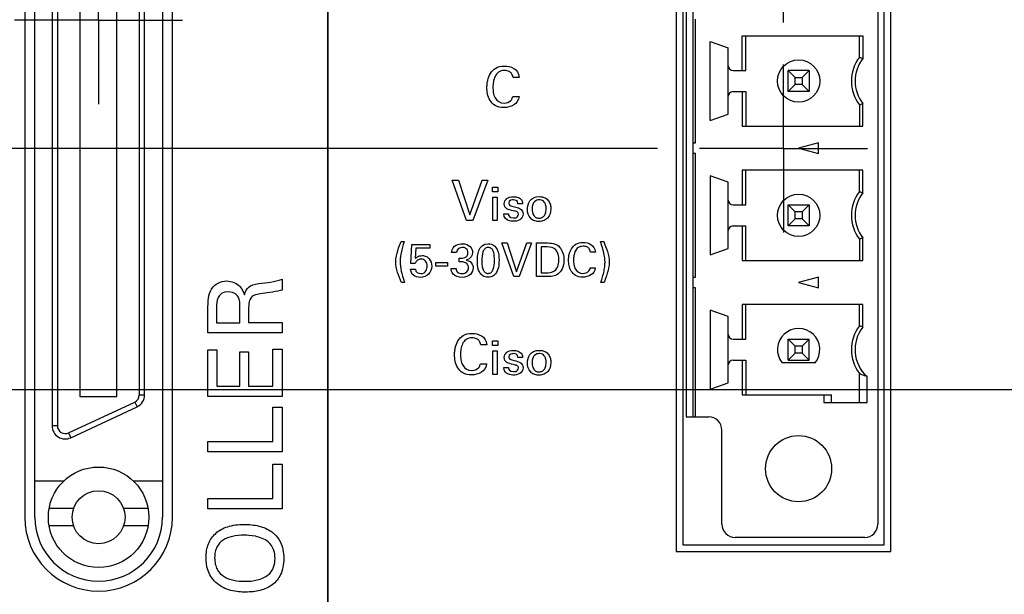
# Model space of a CAD drawing. Header units: inches. Extents: x 0 to 34, y 0 to 22.
# Tile 28 of 89: x 4.1 to 5.5, y 14.9 to 15.8. Entities that reach past the tile are written whole.
import ezdxf

# ---------------------------------------------------------------- set-up
doc = ezdxf.new("R2010")
doc.units = ezdxf.units.IN
doc.header["$LTSCALE"] = 1.87
doc.header["$MEASUREMENT"] = 0
doc.linetypes.add('CENTER', pattern=[0.6, 0.375, -0.075, 0.075, -0.075])
doc.layers.get('0').update_dxf_attribs({"linetype": 'CONTINUOUS'})
for name, color, linetype in [('DATUMCURVES', 7, 'CONTINUOUS'), ('DEFAULT_1', 7, 'CENTER'), ('DIMENSIONS', 7, 'CONTINUOUS')]:
    doc.layers.add(name, color=color, linetype=linetype)
doc.styles.get("Standard").update_dxf_attribs({"font": 'txt', "width": 0.8})
doc.dimstyles.new('DIMSTYLE_1', dxfattribs={"dimtxt": 0.125, "dimasz": 0.18, "dimexe": 0.18, "dimexo": 0.0625, "dimgap": 0.09, "dimtad": 0, "dimtih": 1, "dimtoh": 1, "dimdec": 3, "dimzin": 4, "dimdsep": 46, "dimtxsty": 'STANDARD', "dimblk": '_FILLED', "dimblk1": '_FILLED', "dimblk2": '_FILLED', "dimcen": 0.09, "dimadec": 0, "dimazin": 0, "dimtp": 0.001, "dimtm": 0.001, "dimtfac": 1, "dimtdec": 3, "dimtofl": 0, "dimtmove": 0, "dimatfit": 3, "dimldrblk": '_FILLED', "dimfxl": 1, "dimtolj": 1, "dimtzin": 4, "dimarcsym": 0})

# ---------------------------------------------------------------- blocks, each defined once
blk = doc.blocks.new('*D17')
at = {"layer": 'DIMENSIONS', "color": 2, "linetype": 'CONTINUOUS'}
blk.add_line((5.2002, 15.7612), (5.2002, 18.0661), dxfattribs=at)
at = {"layer": 'DIMENSIONS', "color": 2, "linetype": 'CONTINUOUS', "width": 0.8}
for s, p in [(']', (5.2627, 19.3536)), ('25.91', (5.2627, 18.8536)), ('[', (5.2627, 18.7536)), ('1.020', (5.2627, 18.1286))]:
    blk.add_text(s, height=0.125, rotation=90, dxfattribs=at).set_placement(p)
blk = doc.blocks.new('_FILLED')
at = {"color": 0, "linetype": 'BYBLOCK'}
blk.add_solid([(0, 0), (-1, 0.1736), (-1, -0.1736)], dxfattribs=at)
blk = doc.blocks.new('*D19')
at = {"layer": 'DIMENSIONS', "color": 2, "linetype": 'CONTINUOUS'}
blk.add_line((5.9997, 15.2141), (2.9877, 15.2141), dxfattribs=at)
at = {"layer": 'DIMENSIONS', "color": 2, "linetype": 'CONTINUOUS', "width": 0.8}
for s, p in [('[', (2.2252, 15.1516)), (']', (2.8252, 15.1516)), ('1.222', (1.6002, 15.1516)), ('31.03', (2.3252, 15.1516))]:
    blk.add_text(s, height=0.125, dxfattribs=at).set_placement(p)
blk = doc.blocks.new('*D20')
at = {"layer": 'DIMENSIONS', "color": 2, "linetype": 'CONTINUOUS'}
blk.add_line((5.0127, 15.5736), (2.9877, 15.5736), dxfattribs=at)
at = {"layer": 'DIMENSIONS', "color": 2, "linetype": 'CONTINUOUS', "width": 0.8}
for s, p in [('[', (2.2252, 15.5111)), (']', (2.8252, 15.5111)), ('1.581', (1.6002, 15.5111)), ('40.16', (2.3252, 15.5111))]:
    blk.add_text(s, height=0.125, dxfattribs=at).set_placement(p)
blk = doc.blocks.new('*D21')
at = {"layer": 'DIMENSIONS', "color": 2, "linetype": 'CONTINUOUS'}
blk.add_line((5.9997, 15.9641), (2.9877, 15.9641), dxfattribs=at)
at = {"layer": 'DIMENSIONS', "color": 2, "linetype": 'CONTINUOUS', "width": 0.8}
for s, p in [('1.972', (1.6002, 15.9016)), ('[', (2.2252, 15.9016)), ('50.08', (2.3252, 15.9016)), (']', (2.8252, 15.9016))]:
    blk.add_text(s, height=0.125, dxfattribs=at).set_placement(p)

msp = doc.modelspace()

# ---------------------------------------------------------------- linework, layer by layer
at = {"color": 7, "linetype": 'CONTINUOUS'}
for p, q in [((4.0702, 16.5046), (4.0702, 15.0246)), ((4.0852, 15.0246), (4.0852, 16.5046)), ((4.2752, 16.5046), (4.2752, 15.0246)), ((4.2902, 15.0246), (4.2902, 16.5046)), ((4.1109, 16.3695), (4.1109, 15.1609)), ((4.1188, 16.3695), (4.1188, 15.1609)), ((4.1523, 16.3262), (4.1523, 15.2042)), ((4.2074, 15.2042), (4.2074, 16.3262)), ((4.2409, 15.2068), (4.2409, 16.3236)), ((4.2487, 15.2068), (4.2487, 16.3236)), ((5.0402, 16.1736), (5.0402, 14.9736)), ((5.0502, 16.1636), (5.0502, 14.9836)), ((5.3502, 14.9836), (5.3502, 16.1636)), ((5.3602, 14.9736), (5.3602, 16.1736)), ((5.3408, 16.134), (5.3408, 15.0143)), ((5.0554, 15.9741), (5.0554, 15.1741)), ((5.0652, 15.9741), (5.0652, 15.1741)), ((5.0691, 15.582), (5.0691, 15.7662)), ((5.1387, 15.6899), (5.1387, 15.7412)), ((5.1387, 15.7412), (5.3185, 15.7412)), ((5.1439, 15.6899), (5.1439, 15.7412)), ((5.3132, 15.7095), (5.3132, 15.7412)), ((5.3185, 15.7412), (5.3185, 15.7077)), ((5.0908, 15.6155), (5.0908, 15.7328)), ((5.0908, 15.7328), (5.1176, 15.7235)), ((5.1176, 15.6247), (5.1176, 15.7235)), ((5.1254, 15.6899), (5.1439, 15.6899)), ((5.2069, 15.6584), (5.2069, 15.6899)), ((5.2069, 15.6899), (5.2175, 15.6793)), ((5.2384, 15.6899), (5.2069, 15.6899)), ((5.2175, 15.6689), (5.2175, 15.6793)), ((5.2175, 15.6793), (5.2279, 15.6793)), ((5.2384, 15.6899), (5.2279, 15.6793)), ((5.2279, 15.6793), (5.2279, 15.6689)), ((5.2384, 15.6899), (5.2384, 15.6584)), ((5.2069, 15.6584), (5.2175, 15.6689)), ((5.2279, 15.6689), (5.2175, 15.6689)), ((5.2279, 15.6689), (5.2384, 15.6584)), ((5.1254, 15.6584), (5.1439, 15.6584)), ((5.1387, 15.6584), (5.1387, 15.607)), ((5.1439, 15.6584), (5.1439, 15.607)), ((5.2384, 15.6584), (5.2069, 15.6584)), ((5.3132, 15.6387), (5.3132, 15.607)), ((5.3185, 15.607), (5.3185, 15.6405)), ((5.0908, 15.6155), (5.1176, 15.6247)), ((5.1387, 15.607), (5.3185, 15.607)), ((5.0652, 15.582), (5.0691, 15.582)), ((5.2522, 15.582), (5.2227, 15.5741)), ((5.2227, 15.5741), (5.2522, 15.5662)), ((5.2522, 15.5662), (5.2522, 15.582)), ((5.0691, 15.5662), (5.0652, 15.5662)), ((5.0691, 15.382), (5.0691, 15.5662)), ((5.0908, 15.5328), (5.0908, 15.4155)), ((5.1176, 15.5235), (5.0908, 15.5328)), ((5.1387, 15.5412), (5.1387, 15.4899)), ((5.3185, 15.5412), (5.1387, 15.5412)), ((5.1439, 15.4899), (5.1439, 15.5412)), ((5.3132, 15.5095), (5.3132, 15.5412)), ((5.3185, 15.5077), (5.3185, 15.5412)), ((5.1176, 15.4247), (5.1176, 15.5235)), ((5.1254, 15.4899), (5.1439, 15.4899)), ((5.2069, 15.4584), (5.2069, 15.4899)), ((5.2175, 15.4793), (5.2069, 15.4899)), ((5.2069, 15.4899), (5.2384, 15.4899)), ((5.2384, 15.4899), (5.2279, 15.4793)), ((5.2384, 15.4899), (5.2384, 15.4584)), ((5.2175, 15.4689), (5.2175, 15.4793)), ((5.2279, 15.4793), (5.2175, 15.4793)), ((5.2279, 15.4793), (5.2279, 15.4689)), ((5.1254, 15.4584), (5.1439, 15.4584)), ((5.1387, 15.4584), (5.1387, 15.407)), ((5.1439, 15.407), (5.1439, 15.4584)), ((5.2069, 15.4584), (5.2175, 15.4689)), ((5.2384, 15.4584), (5.2069, 15.4584)), ((5.2279, 15.4689), (5.2175, 15.4689)), ((5.2384, 15.4584), (5.2279, 15.4689)), ((5.3132, 15.4387), (5.3132, 15.407)), ((5.3185, 15.407), (5.3185, 15.4405)), ((5.0908, 15.4155), (5.1176, 15.4247)), ((5.1387, 15.407), (5.3185, 15.407)), ((5.2522, 15.382), (5.2227, 15.3741)), ((5.2522, 15.3662), (5.2522, 15.382)), ((5.0652, 15.382), (5.0691, 15.382)), ((5.2227, 15.3741), (5.2522, 15.3662)), ((5.0691, 15.3662), (5.0652, 15.3662)), ((5.0691, 15.1741), (5.0691, 15.3662)), ((5.1387, 15.3412), (5.1387, 15.2899)), ((5.3185, 15.3412), (5.1387, 15.3412)), ((5.1439, 15.2899), (5.1439, 15.3412)), ((5.3132, 15.3095), (5.3132, 15.3412)), ((5.3185, 15.3077), (5.3185, 15.3412)), ((5.0908, 15.3328), (5.0908, 15.2155)), ((5.1176, 15.3235), (5.0908, 15.3328)), ((5.1176, 15.2247), (5.1176, 15.3235)), ((5.1254, 15.2899), (5.1439, 15.2899)), ((5.2069, 15.2584), (5.2069, 15.2899)), ((5.2175, 15.2793), (5.2069, 15.2899)), ((5.2069, 15.2899), (5.2384, 15.2899)), ((5.2384, 15.2899), (5.2279, 15.2793)), ((5.2384, 15.2584), (5.2384, 15.2899)), ((5.2069, 15.2584), (5.2175, 15.2689)), ((5.2175, 15.2689), (5.2175, 15.2793)), ((5.2279, 15.2793), (5.2175, 15.2793)), ((5.2279, 15.2689), (5.2175, 15.2689)), ((5.2279, 15.2793), (5.2279, 15.2689)), ((5.2384, 15.2584), (5.2279, 15.2689)), ((5.1254, 15.2584), (5.1439, 15.2584)), ((5.1387, 15.2584), (5.1387, 15.207)), ((5.1439, 15.2584), (5.1439, 15.207)), ((5.2473, 15.2544), (5.1981, 15.2544)), ((5.2069, 15.2584), (5.2384, 15.2584)), ((5.3132, 15.1954), (5.3132, 15.2387)), ((5.0908, 15.2155), (5.1176, 15.2247)), ((5.3246, 15.1954), (5.3246, 15.2341)), ((4.2409, 15.2068), (4.2487, 15.2068)), ((5.1387, 15.207), (5.2719, 15.207)), ((5.2605, 15.207), (5.2605, 15.1954)), ((5.2719, 15.1954), (5.2719, 15.207)), ((4.1356, 15.1502), (4.234, 15.1961)), ((4.1523, 15.2042), (4.2074, 15.2042)), ((4.234, 15.1961), (4.2374, 15.1889)), ((5.2605, 15.1954), (5.3246, 15.1954)), ((4.1389, 15.143), (4.2374, 15.1889)), ((5.0554, 15.1741), (5.0888, 15.1741)), ((4.1188, 15.1609), (4.1109, 15.1609)), ((4.1356, 15.1502), (4.1389, 15.143)), ((5.1085, 15.0143), (5.1085, 15.1544)), ((4.0852, 15.0786), (4.1285, 15.0786)), ((4.2319, 15.0786), (4.2752, 15.0786)), ((4.143, 15.0374), (4.1065, 15.0374)), ((4.2539, 15.0374), (4.2174, 15.0374)), ((4.143, 15.0118), (4.1065, 15.0118)), ((4.2539, 15.0118), (4.2174, 15.0118)), ((5.3211, 14.9946), (5.1282, 14.9946)), ((5.0402, 14.9736), (5.3602, 14.9736)), ((5.0502, 14.9836), (5.3502, 14.9836))]:
    msp.add_line(p, q, dxfattribs=at)
for centre, radius in [((5.2227, 15.6741), 0.0315), ((5.2227, 15.4741), 0.0315), ((5.2227, 15.0969), 0.0492), ((4.1802, 15.0246), 0.0748), ((4.1802, 15.0246), 0.0394)]:
    msp.add_circle(centre, radius, dxfattribs=at)
for centre, radius, start, end in [((5.3605, 15.6741), 0.0591, 143.1301, 216.8699), ((5.3605, 15.6741), 0.0538, 141.2958, 218.7042), ((5.1254, 15.6977), 0.00787, 180, 270), ((5.1254, 15.6505), 0.00787, 90, 180), ((5.3605, 15.4741), 0.0591, 143.1301, 216.8699), ((5.3605, 15.4741), 0.0538, 141.2958, 218.7042), ((5.1254, 15.4977), 0.00787, 180, 270), ((5.1254, 15.4505), 0.00787, 90, 180), ((5.3605, 15.2741), 0.0591, 143.1301, 216.8699), ((5.1254, 15.2977), 0.00787, 180, 270), ((5.2227, 15.2741), 0.0315, 321.3178, 218.6822), ((5.3605, 15.2741), 0.0538, 141.2958, 228.1536), ((5.1254, 15.2505), 0.00787, 90, 180), ((4.229, 15.2068), 0.0118, 295, 360), ((4.229, 15.2068), 0.0197, 295, 360), ((5.0888, 15.1544), 0.0197, 0, 90), ((4.1306, 15.1609), 0.0197, 180, 295), ((4.1306, 15.1609), 0.0118, 180, 295), ((4.1802, 15.0246), 0.11, 180, 360), ((4.1802, 15.0246), 0.095, 180, 360), ((5.1282, 15.0143), 0.0197, 180, 270), ((5.3211, 15.0143), 0.0197, 270, 360)]:
    msp.add_arc(centre, radius, start, end, dxfattribs=at)
for points, knots in [([(5.3132, 15.7095), (5.3138, 15.7093), (5.315, 15.709), (5.3168, 15.7084), (5.3179, 15.7079), (5.3185, 15.7077)], [0, 0, 0, 0, 0.335439, 0.668771, 1, 1, 1, 1]), ([(5.3132, 15.6387), (5.3138, 15.6389), (5.315, 15.6393), (5.3168, 15.6399), (5.3179, 15.6403), (5.3185, 15.6405)], [0, 0, 0, 0, 0.335439, 0.668771, 1, 1, 1, 1]), ([(5.3132, 15.5095), (5.3138, 15.5093), (5.315, 15.509), (5.3168, 15.5084), (5.3179, 15.5079), (5.3185, 15.5077)], [0, 0, 0, 0, 0.335439, 0.668771, 1, 1, 1, 1]), ([(5.3185, 15.4405), (5.3179, 15.4403), (5.3168, 15.4399), (5.315, 15.4393), (5.3138, 15.4389), (5.3132, 15.4387)], [0, 0, 0, 0, 0.331188, 0.66452, 1, 1, 1, 1]), ([(5.3185, 15.3077), (5.3179, 15.3079), (5.3168, 15.3084), (5.315, 15.309), (5.3138, 15.3093), (5.3132, 15.3095)], [0, 0, 0, 0, 0.331188, 0.66452, 1, 1, 1, 1]), ([(5.3246, 15.2341), (5.3233, 15.2344), (5.3206, 15.2352), (5.3168, 15.2368), (5.3144, 15.238), (5.3132, 15.2387)], [0, 0, 0, 0, 0.338626, 0.671396, 1, 1, 1, 1])]:
    msp.add_open_spline(points, degree=3, knots=knots, dxfattribs=at)
at = {"layer": 'DATUMCURVES', "color": 40, "linetype": 'CONTINUOUS'}
for points in [[(4.5216, 12.9518, 0.334), (4.5216, 12.9518, 0.334), (4.5216, 16.6488, 0.334), (4.5216, 16.6488, 0.334)], [(4.5216, 16.6488, 0.334), (4.5216, 16.6488, 0.334), (4.5216, 12.9518, 0.334), (4.5216, 12.9518, 0.334)], [(4.8065, 15.6794, 0.334), (4.8065, 15.6794, 0.334), (4.7975, 15.6794, 0.334), (4.7975, 15.6794, 0.334)], [(4.7971, 15.6513, 0.334), (4.7971, 15.6513, 0.334), (4.8063, 15.6513, 0.334), (4.8063, 15.6513, 0.334)], [(4.7283, 15.4662, 0.334), (4.7283, 15.4662, 0.334), (4.7069, 15.5264, 0.334), (4.7069, 15.5264, 0.334)], [(4.7069, 15.5264, 0.334), (4.7069, 15.5264, 0.334), (4.7161, 15.5264, 0.334), (4.7161, 15.5264, 0.334)], [(4.7161, 15.5264, 0.334), (4.7161, 15.5264, 0.334), (4.7332, 15.4749, 0.334), (4.7332, 15.4749, 0.334)], [(4.7332, 15.4749, 0.334), (4.7332, 15.4749, 0.334), (4.7512, 15.5264, 0.334), (4.7512, 15.5264, 0.334)], [(4.7597, 15.5264, 0.334), (4.7597, 15.5264, 0.334), (4.7375, 15.4662, 0.334), (4.7375, 15.4662, 0.334)], [(4.7512, 15.5264, 0.334), (4.7512, 15.5264, 0.334), (4.7597, 15.5264, 0.334), (4.7597, 15.5264, 0.334)], [(4.7668, 15.5162, 0.334), (4.7668, 15.5162, 0.334), (4.7746, 15.5162, 0.334), (4.7746, 15.5162, 0.334)], [(4.7668, 15.509, 0.334), (4.7668, 15.509, 0.334), (4.7668, 15.5162, 0.334), (4.7668, 15.5162, 0.334)], [(4.7746, 15.5162, 0.334), (4.7746, 15.5162, 0.334), (4.7746, 15.509, 0.334), (4.7746, 15.509, 0.334)], [(4.7746, 15.509, 0.334), (4.7746, 15.509, 0.334), (4.7668, 15.509, 0.334), (4.7668, 15.509, 0.334)], [(4.7675, 15.501, 0.334), (4.7675, 15.501, 0.334), (4.774, 15.501, 0.334), (4.774, 15.501, 0.334)], [(4.7675, 15.4662, 0.334), (4.7675, 15.4662, 0.334), (4.7675, 15.501, 0.334), (4.7675, 15.501, 0.334)], [(4.774, 15.501, 0.334), (4.774, 15.501, 0.334), (4.774, 15.4662, 0.334), (4.774, 15.4662, 0.334)], [(4.798, 15.4971, 0.334), (4.797, 15.4971, 0.334), (4.7909, 15.4971, 0.334), (4.7909, 15.4921, 0.334)], [(4.7909, 15.4921, 0.334), (4.7909, 15.4889, 0.334), (4.794, 15.4881, 0.334), (4.7958, 15.4876, 0.334)], [(4.8047, 15.4914, 0.334), (4.8049, 15.4967, 0.334), (4.8003, 15.4971, 0.334), (4.798, 15.4971, 0.334)], [(4.8114, 15.4914, 0.334), (4.8114, 15.4914, 0.334), (4.8047, 15.4914, 0.334), (4.8047, 15.4914, 0.334)], [(4.7836, 15.4765, 0.334), (4.7836, 15.4765, 0.334), (4.7905, 15.4765, 0.334), (4.7905, 15.4765, 0.334)], [(4.7925, 15.4659, 0.334), (4.7875, 15.4671, 0.334), (4.7836, 15.4701, 0.334), (4.7836, 15.4765, 0.334)], [(4.7905, 15.4765, 0.334), (4.7904, 15.4739, 0.334), (4.7918, 15.4702, 0.334), (4.7981, 15.4702, 0.334)], [(4.7375, 15.4662, 0.334), (4.7375, 15.4662, 0.334), (4.7283, 15.4662, 0.334), (4.7283, 15.4662, 0.334)], [(4.774, 15.4662, 0.334), (4.774, 15.4662, 0.334), (4.7675, 15.4662, 0.334), (4.7675, 15.4662, 0.334)], [(4.6306, 15.4351, 0.334), (4.6306, 15.4351, 0.334), (4.6352, 15.4351, 0.334), (4.6352, 15.4351, 0.334)], [(4.6454, 15.4023, 0.334), (4.6454, 15.4023, 0.334), (4.6466, 15.4309, 0.334), (4.6466, 15.4309, 0.334)], [(4.6466, 15.4309, 0.334), (4.6466, 15.4309, 0.334), (4.6737, 15.4309, 0.334), (4.6737, 15.4309, 0.334)], [(4.6737, 15.4309, 0.334), (4.6737, 15.4309, 0.334), (4.6737, 15.4253, 0.334), (4.6737, 15.4253, 0.334)], [(4.706, 15.4187, 0.334), (4.7064, 15.4306, 0.334), (4.7177, 15.4318, 0.334), (4.7216, 15.4318, 0.334)], [(4.7443, 15.4063, 0.334), (4.7443, 15.4135, 0.334), (4.7451, 15.4319, 0.334), (4.7604, 15.4319, 0.334)], [(4.7987, 15.3829, 0.334), (4.7987, 15.3829, 0.334), (4.7808, 15.433, 0.334), (4.7808, 15.433, 0.334)], [(4.7808, 15.433, 0.334), (4.7808, 15.433, 0.334), (4.7885, 15.433, 0.334), (4.7885, 15.433, 0.334)], [(4.7885, 15.433, 0.334), (4.7885, 15.433, 0.334), (4.8028, 15.3901, 0.334), (4.8028, 15.3901, 0.334)], [(4.8028, 15.3901, 0.334), (4.8028, 15.3901, 0.334), (4.8178, 15.433, 0.334), (4.8178, 15.433, 0.334)], [(4.8248, 15.433, 0.334), (4.8248, 15.433, 0.334), (4.8063, 15.3829, 0.334), (4.8063, 15.3829, 0.334)], [(4.8178, 15.433, 0.334), (4.8178, 15.433, 0.334), (4.8248, 15.433, 0.334), (4.8248, 15.433, 0.334)], [(4.8323, 15.433, 0.334), (4.8323, 15.433, 0.334), (4.8468, 15.433, 0.334), (4.8468, 15.433, 0.334)], [(4.8323, 15.3829, 0.334), (4.8323, 15.3829, 0.334), (4.8323, 15.433, 0.334), (4.8323, 15.433, 0.334)], [(4.8475, 15.4272, 0.334), (4.8475, 15.4272, 0.334), (4.8392, 15.4272, 0.334), (4.8392, 15.4272, 0.334)], [(4.8392, 15.4272, 0.334), (4.8392, 15.4272, 0.334), (4.8392, 15.3886, 0.334), (4.8392, 15.3886, 0.334)], [(4.9279, 15.4351, 0.334), (4.9279, 15.4351, 0.334), (4.9324, 15.4351, 0.334), (4.9324, 15.4351, 0.334)], [(4.6526, 15.4253, 0.334), (4.6526, 15.4253, 0.334), (4.6517, 15.4097, 0.334), (4.6517, 15.4097, 0.334)], [(4.6737, 15.4253, 0.334), (4.6737, 15.4253, 0.334), (4.6526, 15.4253, 0.334), (4.6526, 15.4253, 0.334)], [(4.713, 15.4187, 0.334), (4.713, 15.4187, 0.334), (4.706, 15.4187, 0.334), (4.706, 15.4187, 0.334)], [(4.9201, 15.4195, 0.334), (4.9201, 15.4195, 0.334), (4.9126, 15.4195, 0.334), (4.9126, 15.4195, 0.334)], [(4.6517, 15.4023, 0.334), (4.6517, 15.4023, 0.334), (4.6454, 15.4023, 0.334), (4.6454, 15.4023, 0.334)], [(4.6824, 15.4038, 0.334), (4.6824, 15.4038, 0.334), (4.6998, 15.4038, 0.334), (4.6998, 15.4038, 0.334)], [(4.6824, 15.3985, 0.334), (4.6824, 15.3985, 0.334), (4.6824, 15.4038, 0.334), (4.6824, 15.4038, 0.334)], [(4.6998, 15.3985, 0.334), (4.6998, 15.3985, 0.334), (4.6824, 15.3985, 0.334), (4.6824, 15.3985, 0.334)], [(4.6998, 15.4038, 0.334), (4.6998, 15.4038, 0.334), (4.6998, 15.3985, 0.334), (4.6998, 15.3985, 0.334)], [(4.7174, 15.4047, 0.334), (4.7174, 15.4047, 0.334), (4.7174, 15.4104, 0.334), (4.7174, 15.4104, 0.334)], [(4.7277, 15.4075, 0.334), (4.738, 15.4061, 0.334), (4.738, 15.3968, 0.334), (4.738, 15.3958, 0.334)], [(4.6448, 15.3942, 0.334), (4.6448, 15.3942, 0.334), (4.652, 15.3942, 0.334), (4.652, 15.3942, 0.334)], [(4.7053, 15.3952, 0.334), (4.7053, 15.3952, 0.334), (4.7126, 15.3952, 0.334), (4.7126, 15.3952, 0.334)], [(4.8063, 15.3829, 0.334), (4.8063, 15.3829, 0.334), (4.7987, 15.3829, 0.334), (4.7987, 15.3829, 0.334)], [(4.8464, 15.3829, 0.334), (4.8464, 15.3829, 0.334), (4.8323, 15.3829, 0.334), (4.8323, 15.3829, 0.334)], [(4.8392, 15.3886, 0.334), (4.8392, 15.3886, 0.334), (4.846, 15.3886, 0.334), (4.846, 15.3886, 0.334)], [(4.9123, 15.3961, 0.334), (4.9123, 15.3961, 0.334), (4.9199, 15.3961, 0.334), (4.9199, 15.3961, 0.334)], [(4.3975, 15.3556, 0.334), (4.4002, 15.3662, 0.334), (4.4049, 15.3709, 0.334), (4.4187, 15.3724, 0.334)], [(4.4187, 15.3724, 0.334), (4.4317, 15.3739, 0.334), (4.4412, 15.375, 0.334), (4.4534, 15.3793, 0.334)], [(4.4534, 15.3793, 0.334), (4.4534, 15.3793, 0.334), (4.4534, 15.3629, 0.334), (4.4534, 15.3629, 0.334)], [(4.6356, 15.3743, 0.334), (4.6356, 15.3743, 0.334), (4.6311, 15.3743, 0.334), (4.6311, 15.3743, 0.334)], [(4.9329, 15.3743, 0.334), (4.9329, 15.3743, 0.334), (4.9283, 15.3743, 0.334), (4.9283, 15.3743, 0.334)], [(4.3738, 15.3603, 0.334), (4.3559, 15.3603, 0.334), (4.3559, 15.3445, 0.334), (4.3559, 15.3383, 0.334)], [(4.3881, 15.3529, 0.334), (4.3869, 15.355, 0.334), (4.3829, 15.3603, 0.334), (4.3738, 15.3603, 0.334)], [(4.3906, 15.3383, 0.334), (4.3906, 15.34, 0.334), (4.3906, 15.3487, 0.334), (4.3881, 15.3529, 0.334)], [(4.3431, 15.2994, 0.334), (4.3431, 15.2994, 0.334), (4.3431, 15.3388, 0.334), (4.3431, 15.3388, 0.334)], [(4.3559, 15.3383, 0.334), (4.3559, 15.3383, 0.334), (4.3559, 15.3142, 0.334), (4.3559, 15.3142, 0.334)], [(4.3906, 15.3142, 0.334), (4.3906, 15.3142, 0.334), (4.3906, 15.3383, 0.334), (4.3906, 15.3383, 0.334)], [(4.4036, 15.3338, 0.334), (4.4036, 15.3338, 0.334), (4.4036, 15.3145, 0.334), (4.4036, 15.3145, 0.334)], [(4.3559, 15.3142, 0.334), (4.3559, 15.3142, 0.334), (4.3906, 15.3142, 0.334), (4.3906, 15.3142, 0.334)], [(4.4036, 15.3145, 0.334), (4.4036, 15.3145, 0.334), (4.4534, 15.3145, 0.334), (4.4534, 15.3145, 0.334)], [(4.4534, 15.3145, 0.334), (4.4534, 15.3145, 0.334), (4.4534, 15.2994, 0.334), (4.4534, 15.2994, 0.334)], [(4.4534, 15.2994, 0.334), (4.4534, 15.2994, 0.334), (4.3431, 15.2994, 0.334), (4.3431, 15.2994, 0.334)], [(4.7582, 15.2813, 0.334), (4.7582, 15.2813, 0.334), (4.7493, 15.2813, 0.334), (4.7493, 15.2813, 0.334)], [(4.7668, 15.2873, 0.334), (4.7668, 15.2873, 0.334), (4.7746, 15.2873, 0.334), (4.7746, 15.2873, 0.334)], [(4.7668, 15.2802, 0.334), (4.7668, 15.2802, 0.334), (4.7668, 15.2873, 0.334), (4.7668, 15.2873, 0.334)], [(4.7746, 15.2802, 0.334), (4.7746, 15.2802, 0.334), (4.7668, 15.2802, 0.334), (4.7668, 15.2802, 0.334)], [(4.7746, 15.2873, 0.334), (4.7746, 15.2873, 0.334), (4.7746, 15.2802, 0.334), (4.7746, 15.2802, 0.334)], [(4.3431, 15.2045, 0.334), (4.3431, 15.2045, 0.334), (4.3431, 15.2737, 0.334), (4.3431, 15.2737, 0.334)], [(4.3431, 15.2737, 0.334), (4.3431, 15.2737, 0.334), (4.3561, 15.2737, 0.334), (4.3561, 15.2737, 0.334)], [(4.3561, 15.2737, 0.334), (4.3561, 15.2737, 0.334), (4.3561, 15.2198, 0.334), (4.3561, 15.2198, 0.334)], [(4.3904, 15.2198, 0.334), (4.3904, 15.2198, 0.334), (4.3904, 15.2711, 0.334), (4.3904, 15.2711, 0.334)], [(4.3904, 15.2711, 0.334), (4.3904, 15.2711, 0.334), (4.4033, 15.2711, 0.334), (4.4033, 15.2711, 0.334)], [(4.4033, 15.2711, 0.334), (4.4033, 15.2711, 0.334), (4.4033, 15.2198, 0.334), (4.4033, 15.2198, 0.334)], [(4.4399, 15.2198, 0.334), (4.4399, 15.2198, 0.334), (4.4399, 15.2749, 0.334), (4.4399, 15.2749, 0.334)], [(4.4399, 15.2749, 0.334), (4.4399, 15.2749, 0.334), (4.4534, 15.2749, 0.334), (4.4534, 15.2749, 0.334)], [(4.4534, 15.2749, 0.334), (4.4534, 15.2749, 0.334), (4.4534, 15.2045, 0.334), (4.4534, 15.2045, 0.334)], [(4.7675, 15.2722, 0.334), (4.7675, 15.2722, 0.334), (4.774, 15.2722, 0.334), (4.774, 15.2722, 0.334)], [(4.7675, 15.2373, 0.334), (4.7675, 15.2373, 0.334), (4.7675, 15.2722, 0.334), (4.7675, 15.2722, 0.334)], [(4.774, 15.2722, 0.334), (4.774, 15.2722, 0.334), (4.774, 15.2373, 0.334), (4.774, 15.2373, 0.334)], [(4.798, 15.2682, 0.334), (4.797, 15.2682, 0.334), (4.7909, 15.2682, 0.334), (4.7909, 15.2632, 0.334)], [(4.8047, 15.2625, 0.334), (4.8049, 15.2678, 0.334), (4.8003, 15.2682, 0.334), (4.798, 15.2682, 0.334)], [(4.7489, 15.2532, 0.334), (4.7489, 15.2532, 0.334), (4.7581, 15.2532, 0.334), (4.7581, 15.2532, 0.334)], [(4.7909, 15.2632, 0.334), (4.7909, 15.26, 0.334), (4.794, 15.2593, 0.334), (4.7958, 15.2588, 0.334)], [(4.8114, 15.2625, 0.334), (4.8114, 15.2625, 0.334), (4.8047, 15.2625, 0.334), (4.8047, 15.2625, 0.334)], [(4.774, 15.2373, 0.334), (4.774, 15.2373, 0.334), (4.7675, 15.2373, 0.334), (4.7675, 15.2373, 0.334)], [(4.7836, 15.2477, 0.334), (4.7836, 15.2477, 0.334), (4.7905, 15.2477, 0.334), (4.7905, 15.2477, 0.334)], [(4.7925, 15.237, 0.334), (4.7875, 15.2382, 0.334), (4.7836, 15.2412, 0.334), (4.7836, 15.2477, 0.334)], [(4.7905, 15.2477, 0.334), (4.7904, 15.245, 0.334), (4.7918, 15.2414, 0.334), (4.7981, 15.2414, 0.334)], [(4.3561, 15.2198, 0.334), (4.3561, 15.2198, 0.334), (4.3904, 15.2198, 0.334), (4.3904, 15.2198, 0.334)], [(4.4033, 15.2198, 0.334), (4.4033, 15.2198, 0.334), (4.4399, 15.2198, 0.334), (4.4399, 15.2198, 0.334)], [(4.4534, 15.2045, 0.334), (4.4534, 15.2045, 0.334), (4.3431, 15.2045, 0.334), (4.3431, 15.2045, 0.334)], [(4.4398, 15.1373, 0.334), (4.4398, 15.1373, 0.334), (4.4398, 15.1886, 0.334), (4.4398, 15.1886, 0.334)], [(4.4398, 15.1886, 0.334), (4.4398, 15.1886, 0.334), (4.4534, 15.1886, 0.334), (4.4534, 15.1886, 0.334)], [(4.4534, 15.1886, 0.334), (4.4534, 15.1886, 0.334), (4.4534, 15.1222, 0.334), (4.4534, 15.1222, 0.334)], [(4.3431, 15.1222, 0.334), (4.3431, 15.1222, 0.334), (4.3431, 15.1373, 0.334), (4.3431, 15.1373, 0.334)], [(4.3431, 15.1373, 0.334), (4.3431, 15.1373, 0.334), (4.4398, 15.1373, 0.334), (4.4398, 15.1373, 0.334)], [(4.4534, 15.1222, 0.334), (4.4534, 15.1222, 0.334), (4.3431, 15.1222, 0.334), (4.3431, 15.1222, 0.334)], [(4.4398, 15.0524, 0.334), (4.4398, 15.0524, 0.334), (4.4398, 15.1037, 0.334), (4.4398, 15.1037, 0.334)], [(4.4398, 15.1037, 0.334), (4.4398, 15.1037, 0.334), (4.4534, 15.1037, 0.334), (4.4534, 15.1037, 0.334)], [(4.4534, 15.1037, 0.334), (4.4534, 15.1037, 0.334), (4.4534, 15.0372, 0.334), (4.4534, 15.0372, 0.334)], [(4.3431, 15.0372, 0.334), (4.3431, 15.0372, 0.334), (4.3431, 15.0524, 0.334), (4.3431, 15.0524, 0.334)], [(4.3431, 15.0524, 0.334), (4.3431, 15.0524, 0.334), (4.4398, 15.0524, 0.334), (4.4398, 15.0524, 0.334)], [(4.4534, 15.0372, 0.334), (4.4534, 15.0372, 0.334), (4.3431, 15.0372, 0.334), (4.3431, 15.0372, 0.334)], [(4.3981, 14.9292, 0.334), (4.4042, 14.9292, 0.334), (4.4167, 14.9303, 0.334), (4.4282, 14.9352, 0.334), (4.4329, 14.939, 0.334)]]:
    msp.add_open_spline(points, degree=3, dxfattribs=at)
for points, knots in [([(4.7589, 15.6713, 0.334), (4.7591, 15.6725, 0.334), (4.76, 15.6773, 0.334), (4.7644, 15.6894, 0.334), (4.7788, 15.7004, 0.334), (4.8054, 15.693, 0.334), (4.8065, 15.6794, 0.334)], [0, 0, 0, 0, 0.075574, 0.277104, 0.680165, 1, 1, 1, 1]), ([(4.7975, 15.6794, 0.334), (4.7974, 15.6804, 0.334), (4.7967, 15.6843, 0.334), (4.7921, 15.6887, 0.334), (4.7839, 15.6905, 0.334), (4.7749, 15.6879, 0.334), (4.7702, 15.6814, 0.334), (4.7678, 15.673, 0.334), (4.7673, 15.6649, 0.334), (4.7676, 15.6597, 0.334), (4.768, 15.6573, 0.334)], [0, 0, 0, 0, 0.194754, 0.29213, 0.389507, 0.511418, 0.633329, 0.755239, 0.87715, 1, 1, 1, 1]), ([(4.8063, 15.6513, 0.334), (4.8057, 15.6454, 0.334), (4.7997, 15.637, 0.334), (4.7831, 15.6333, 0.334), (4.7699, 15.6369, 0.334), (4.7626, 15.6449, 0.334), (4.759, 15.6553, 0.334), (4.7584, 15.6639, 0.334), (4.7587, 15.6691, 0.334), (4.7589, 15.6713, 0.334)], [0, 0, 0, 0, 0.147263, 0.294526, 0.445332, 0.596138, 0.746943, 0.897749, 1, 1, 1, 1]), ([(4.768, 15.6573, 0.334), (4.7685, 15.6542, 0.334), (4.7709, 15.6463, 0.334), (4.7804, 15.6394, 0.334), (4.7954, 15.6436, 0.334), (4.7969, 15.6499, 0.334), (4.7971, 15.6513, 0.334)], [0, 0, 0, 0, 0.218069, 0.610593, 0.820161, 1, 1, 1, 1]), ([(4.7843, 15.4913, 0.334), (4.7843, 15.4945, 0.334), (4.7872, 15.4998, 0.334), (4.7955, 15.5024, 0.334), (4.8053, 15.5014, 0.334), (4.8114, 15.4969, 0.334), (4.8114, 15.4929, 0.334), (4.8114, 15.4914, 0.334)], [0, 0, 0, 0, 0.278868, 0.557737, 0.709117, 0.860497, 1, 1, 1, 1]), ([(4.8352, 15.465, 0.334), (4.8328, 15.4651, 0.334), (4.8279, 15.4661, 0.334), (4.8211, 15.4713, 0.334), (4.8176, 15.482, 0.334), (4.821, 15.4968, 0.334), (4.8294, 15.5021, 0.334), (4.8366, 15.502, 0.334)], [0, 0, 0, 0, 0.123701, 0.261146, 0.536037, 0.768019, 1, 1, 1, 1]), ([(4.8366, 15.502, 0.334), (4.8382, 15.5019, 0.334), (4.8416, 15.5016, 0.334), (4.8465, 15.4998, 0.334), (4.8508, 15.4958, 0.334), (4.8533, 15.4898, 0.334), (4.8542, 15.4798, 0.334), (4.8515, 15.4717, 0.334), (4.8443, 15.4661, 0.334), (4.8385, 15.465, 0.334), (4.8355, 15.465, 0.334), (4.8352, 15.465, 0.334)], [0, 0, 0, 0, 0.051383, 0.102767, 0.205533, 0.3083, 0.411067, 0.698556, 0.8423, 0.986044, 1, 1, 1, 1]), ([(4.7981, 15.4702, 0.334), (4.8008, 15.4702, 0.334), (4.8041, 15.4709, 0.334), (4.8059, 15.4765, 0.334), (4.8042, 15.4795, 0.334), (4.7971, 15.481, 0.334), (4.7872, 15.4834, 0.334), (4.7843, 15.4877, 0.334), (4.7843, 15.4913, 0.334)], [0, 0, 0, 0, 0.197999, 0.299242, 0.44521, 0.591178, 0.795589, 1, 1, 1, 1]), ([(4.7958, 15.4876, 0.334), (4.8055, 15.4854, 0.334), (4.8102, 15.4839, 0.334), (4.8138, 15.4742, 0.334), (4.8075, 15.4658, 0.334), (4.7991, 15.4649, 0.334), (4.794, 15.4655, 0.334), (4.7925, 15.4659, 0.334)], [0, 0, 0, 0, 0.156807, 0.303224, 0.55895, 0.861944, 1, 1, 1, 1]), ([(4.8371, 15.4972, 0.334), (4.8369, 15.4972, 0.334), (4.8346, 15.4972, 0.334), (4.8304, 15.4961, 0.334), (4.8265, 15.4909, 0.334), (4.8251, 15.4831, 0.334), (4.8268, 15.4749, 0.334), (4.8307, 15.4712, 0.334), (4.8333, 15.4701, 0.334), (4.8357, 15.4699, 0.334), (4.8362, 15.4699, 0.334)], [0, 0, 0, 0, 0.022825, 0.317977, 0.465553, 0.613129, 0.806565, 0.903282, 0.951641, 1, 1, 1, 1]), ([(4.8362, 15.4699, 0.334), (4.8365, 15.4699, 0.334), (4.8366, 15.4699, 0.334), (4.8373, 15.4699, 0.334), (4.8383, 15.4701, 0.334), (4.8399, 15.4705, 0.334), (4.8417, 15.4715, 0.334), (4.8439, 15.4733, 0.334), (4.846, 15.4768, 0.334), (4.847, 15.4834, 0.334), (4.8462, 15.49, 0.334), (4.8435, 15.4952, 0.334), (4.8401, 15.4971, 0.334), (4.8371, 15.4972, 0.334)], [0, 0, 0, 0, 0.017301, 0.034602, 0.069204, 0.138409, 0.207613, 0.276818, 0.415226, 0.553635, 0.668242, 0.78285, 1, 1, 1, 1]), ([(4.6311, 15.3743, 0.334), (4.6273, 15.3835, 0.334), (4.6204, 15.4007, 0.334), (4.6258, 15.4231, 0.334), (4.6294, 15.4321, 0.334), (4.6306, 15.4351, 0.334)], [0, 0, 0, 0, 0.457904, 0.705674, 1, 1, 1, 1]), ([(4.6352, 15.4351, 0.334), (4.6346, 15.4334, 0.334), (4.6333, 15.4295, 0.334), (4.631, 15.4204, 0.334), (4.6294, 15.4117, 0.334), (4.6287, 15.3976, 0.334), (4.6316, 15.3875, 0.334), (4.6356, 15.3743, 0.334)], [0, 0, 0, 0, 0.11924, 0.238479, 0.3542, 0.469922, 1, 1, 1, 1]), ([(4.7231, 15.4262, 0.334), (4.7227, 15.4263, 0.334), (4.7187, 15.4264, 0.334), (4.7137, 15.4247, 0.334), (4.713, 15.4187, 0.334)], [0, 0, 0, 0, 0.110437, 1, 1, 1, 1]), ([(4.7174, 15.4104, 0.334), (4.7198, 15.4101, 0.334), (4.7246, 15.4104, 0.334), (4.7293, 15.4136, 0.334), (4.7306, 15.4181, 0.334), (4.7298, 15.4224, 0.334), (4.7276, 15.4251, 0.334), (4.725, 15.4261, 0.334), (4.7231, 15.4262, 0.334)], [0, 0, 0, 0, 0.306504, 0.459756, 0.613008, 0.719764, 0.826521, 1, 1, 1, 1]), ([(4.7216, 15.4318, 0.334), (4.7268, 15.4318, 0.334), (4.7346, 15.4285, 0.334), (4.7389, 15.4189, 0.334), (4.7351, 15.4092, 0.334), (4.7277, 15.4075, 0.334)], [0, 0, 0, 0, 0.313849, 0.627697, 1, 1, 1, 1]), ([(4.76, 15.4263, 0.334), (4.7583, 15.4262, 0.334), (4.7549, 15.4248, 0.334), (4.7514, 15.4183, 0.334), (4.7507, 15.408, 0.334), (4.7512, 15.3989, 0.334), (4.7527, 15.3928, 0.334), (4.7551, 15.3894, 0.334), (4.7574, 15.3881, 0.334), (4.7591, 15.3877, 0.334), (4.7597, 15.3876, 0.334), (4.7603, 15.3877, 0.334)], [0, 0, 0, 0, 0.102421, 0.215084, 0.44041, 0.580307, 0.720205, 0.860102, 0.930051, 0.965026, 1, 1, 1, 1]), ([(4.7604, 15.4319, 0.334), (4.7676, 15.4319, 0.334), (4.7757, 15.424, 0.334), (4.777, 15.4047, 0.334), (4.7754, 15.3931, 0.334), (4.7707, 15.3853, 0.334), (4.7643, 15.3821, 0.334), (4.7613, 15.3819, 0.334), (4.7599, 15.3819, 0.334), (4.7597, 15.3819, 0.334)], [0, 0, 0, 0, 0.150746, 0.301491, 0.491669, 0.681846, 0.829925, 0.978003, 1, 1, 1, 1]), ([(4.7603, 15.3877, 0.334), (4.761, 15.3877, 0.334), (4.7633, 15.388, 0.334), (4.7659, 15.3898, 0.334), (4.7693, 15.3953, 0.334), (4.77, 15.4057, 0.334), (4.7695, 15.415, 0.334), (4.7681, 15.4213, 0.334), (4.7654, 15.4253, 0.334), (4.7619, 15.4264, 0.334), (4.7601, 15.4263, 0.334), (4.76, 15.4263, 0.334)], [0, 0, 0, 0, 0.05266, 0.10532, 0.21064, 0.421279, 0.562266, 0.703253, 0.84424, 0.985227, 1, 1, 1, 1]), ([(4.8468, 15.433, 0.334), (4.8502, 15.433, 0.334), (4.8574, 15.4331, 0.334), (4.87, 15.4265, 0.334), (4.8747, 15.4081, 0.334), (4.8709, 15.3932, 0.334), (4.8642, 15.3856, 0.334), (4.8569, 15.3829, 0.334), (4.85, 15.3829, 0.334), (4.8464, 15.3829, 0.334)], [0, 0, 0, 0, 0.106306, 0.212611, 0.382385, 0.51604, 0.649696, 0.824848, 1, 1, 1, 1]), ([(4.8657, 15.4072, 0.334), (4.8657, 15.4082, 0.334), (4.8658, 15.4133, 0.334), (4.8612, 15.4253, 0.334), (4.8537, 15.4272, 0.334), (4.8475, 15.4272, 0.334)], [0, 0, 0, 0, 0.297975, 0.59595, 1, 1, 1, 1]), ([(4.8805, 15.4127, 0.334), (4.8806, 15.4138, 0.334), (4.8813, 15.4177, 0.334), (4.885, 15.4278, 0.334), (4.897, 15.437, 0.334), (4.9191, 15.4308, 0.334), (4.9201, 15.4195, 0.334)], [0, 0, 0, 0, 0.075584, 0.277141, 0.680256, 1, 1, 1, 1]), ([(4.9126, 15.4195, 0.334), (4.9125, 15.4203, 0.334), (4.912, 15.4236, 0.334), (4.9081, 15.4273, 0.334), (4.9013, 15.4287, 0.334), (4.8938, 15.4266, 0.334), (4.8898, 15.4212, 0.334), (4.8878, 15.4141, 0.334), (4.8874, 15.4074, 0.334), (4.8877, 15.4031, 0.334), (4.888, 15.401, 0.334)], [0, 0, 0, 0, 0.19471, 0.292065, 0.389421, 0.511353, 0.633285, 0.755217, 0.877149, 1, 1, 1, 1]), ([(4.9283, 15.3743, 0.334), (4.9289, 15.376, 0.334), (4.9302, 15.38, 0.334), (4.9325, 15.389, 0.334), (4.9342, 15.3977, 0.334), (4.9348, 15.4118, 0.334), (4.9319, 15.4219, 0.334), (4.9279, 15.4351, 0.334)], [0, 0, 0, 0, 0.120675, 0.241349, 0.357087, 0.472825, 1, 1, 1, 1]), ([(4.9324, 15.4351, 0.334), (4.9362, 15.4258, 0.334), (4.9431, 15.4088, 0.334), (4.9377, 15.3864, 0.334), (4.9341, 15.3773, 0.334), (4.9329, 15.3743, 0.334)], [0, 0, 0, 0, 0.457927, 0.705709, 1, 1, 1, 1]), ([(4.6517, 15.4097, 0.334), (4.6524, 15.4105, 0.334), (4.6546, 15.4127, 0.334), (4.6614, 15.4148, 0.334), (4.6686, 15.4132, 0.334), (4.6744, 15.4085, 0.334), (4.6776, 15.3976, 0.334), (4.6747, 15.3895, 0.334), (4.6716, 15.3865, 0.334)], [0, 0, 0, 0, 0.13533, 0.270661, 0.386658, 0.502656, 0.734651, 1, 1, 1, 1]), ([(4.9199, 15.3961, 0.334), (4.9194, 15.3911, 0.334), (4.9144, 15.3841, 0.334), (4.9006, 15.3811, 0.334), (4.8896, 15.3841, 0.334), (4.8835, 15.3908, 0.334), (4.8805, 15.3994, 0.334), (4.88, 15.4065, 0.334), (4.8802, 15.4109, 0.334), (4.8805, 15.4127, 0.334)], [0, 0, 0, 0, 0.147197, 0.294394, 0.445226, 0.596057, 0.746888, 0.89772, 1, 1, 1, 1]), ([(4.6695, 15.3985, 0.334), (4.6695, 15.4017, 0.334), (4.6679, 15.4069, 0.334), (4.6604, 15.4099, 0.334), (4.6529, 15.4066, 0.334), (4.6521, 15.4034, 0.334), (4.6517, 15.4023, 0.334)], [0, 0, 0, 0, 0.250022, 0.500045, 0.750379, 1, 1, 1, 1]), ([(4.652, 15.3942, 0.334), (4.6521, 15.3894, 0.334), (4.6617, 15.3855, 0.334), (4.6691, 15.3915, 0.334), (4.6695, 15.3969, 0.334), (4.6695, 15.3985, 0.334)], [0, 0, 0, 0, 0.300416, 0.650208, 1, 1, 1, 1]), ([(4.731, 15.3959, 0.334), (4.731, 15.3983, 0.334), (4.7294, 15.4024, 0.334), (4.7231, 15.4051, 0.334), (4.7198, 15.4048, 0.334), (4.7174, 15.4047, 0.334)], [0, 0, 0, 0, 0.293436, 0.586871, 1, 1, 1, 1]), ([(4.7597, 15.3819, 0.334), (4.7582, 15.3819, 0.334), (4.7557, 15.3824, 0.334), (4.7508, 15.3848, 0.334), (4.7464, 15.3904, 0.334), (4.7443, 15.3977, 0.334), (4.7443, 15.4063, 0.334)], [0, 0, 0, 0, 0.129955, 0.274349, 0.563137, 1, 1, 1, 1]), ([(4.846, 15.3886, 0.334), (4.8508, 15.3886, 0.334), (4.8606, 15.3898, 0.334), (4.8656, 15.4004, 0.334), (4.8657, 15.4058, 0.334), (4.8657, 15.4072, 0.334)], [0, 0, 0, 0, 0.342429, 0.671215, 1, 1, 1, 1]), ([(4.888, 15.401, 0.334), (4.8884, 15.3985, 0.334), (4.8904, 15.3919, 0.334), (4.8983, 15.3861, 0.334), (4.9108, 15.3896, 0.334), (4.9121, 15.3949, 0.334), (4.9123, 15.3961, 0.334)], [0, 0, 0, 0, 0.21806, 0.610568, 0.820172, 1, 1, 1, 1]), ([(4.6716, 15.3865, 0.334), (4.6685, 15.3835, 0.334), (4.6605, 15.3804, 0.334), (4.6481, 15.3839, 0.334), (4.6449, 15.3901, 0.334), (4.6448, 15.3942, 0.334)], [0, 0, 0, 0, 0.40256, 0.70128, 1, 1, 1, 1]), ([(4.738, 15.3958, 0.334), (4.738, 15.3925, 0.334), (4.7354, 15.3854, 0.334), (4.7226, 15.3798, 0.334), (4.706, 15.3851, 0.334), (4.7053, 15.3932, 0.334), (4.7053, 15.3952, 0.334)], [0, 0, 0, 0, 0.270388, 0.540775, 0.785709, 1, 1, 1, 1]), ([(4.7126, 15.3952, 0.334), (4.7126, 15.3929, 0.334), (4.7138, 15.389, 0.334), (4.7219, 15.3865, 0.334), (4.7299, 15.3895, 0.334), (4.731, 15.3939, 0.334), (4.731, 15.3959, 0.334)], [0, 0, 0, 0, 0.23363, 0.46726, 0.73363, 1, 1, 1, 1]), ([(4.3431, 15.3388, 0.334), (4.3431, 15.3445, 0.334), (4.3441, 15.3681, 0.334), (4.37, 15.3801, 0.334), (4.3928, 15.3698, 0.334), (4.3965, 15.359, 0.334), (4.3975, 15.3556, 0.334)], [0, 0, 0, 0, 0.265208, 0.534088, 0.770708, 1, 1, 1, 1]), ([(4.4534, 15.3629, 0.334), (4.4497, 15.3617, 0.334), (4.4392, 15.3597, 0.334), (4.4184, 15.3574, 0.334), (4.406, 15.3543, 0.334), (4.4036, 15.343, 0.334), (4.4036, 15.3338, 0.334)], [0, 0, 0, 0, 0.172068, 0.344136, 0.672068, 1, 1, 1, 1]), ([(4.7107, 15.2732, 0.334), (4.7109, 15.2744, 0.334), (4.7117, 15.2792, 0.334), (4.7161, 15.2913, 0.334), (4.7306, 15.3023, 0.334), (4.7571, 15.2949, 0.334), (4.7582, 15.2813, 0.334)], [0, 0, 0, 0, 0.075554, 0.277032, 0.679987, 1, 1, 1, 1]), ([(4.7493, 15.2813, 0.334), (4.7491, 15.2823, 0.334), (4.7485, 15.2862, 0.334), (4.7439, 15.2906, 0.334), (4.7357, 15.2924, 0.334), (4.7267, 15.2898, 0.334), (4.7219, 15.2833, 0.334), (4.7195, 15.2749, 0.334), (4.7191, 15.2667, 0.334), (4.7194, 15.2616, 0.334), (4.7198, 15.2592, 0.334)], [0, 0, 0, 0, 0.194779, 0.292169, 0.389558, 0.511459, 0.633359, 0.75526, 0.87716, 1, 1, 1, 1]), ([(4.7581, 15.2532, 0.334), (4.7574, 15.2473, 0.334), (4.7515, 15.2389, 0.334), (4.7348, 15.2352, 0.334), (4.7217, 15.2388, 0.334), (4.7144, 15.2468, 0.334), (4.7108, 15.2572, 0.334), (4.7101, 15.2658, 0.334), (4.7104, 15.271, 0.334), (4.7107, 15.2732, 0.334)], [0, 0, 0, 0, 0.147272, 0.294543, 0.445348, 0.596153, 0.746957, 0.897762, 1, 1, 1, 1]), ([(4.7843, 15.2625, 0.334), (4.7843, 15.2657, 0.334), (4.7872, 15.271, 0.334), (4.7955, 15.2735, 0.334), (4.8053, 15.2725, 0.334), (4.8114, 15.268, 0.334), (4.8114, 15.264, 0.334), (4.8114, 15.2625, 0.334)], [0, 0, 0, 0, 0.278845, 0.557691, 0.709059, 0.860426, 1, 1, 1, 1]), ([(4.8352, 15.2362, 0.334), (4.8328, 15.2363, 0.334), (4.8279, 15.2373, 0.334), (4.8211, 15.2424, 0.334), (4.8176, 15.2531, 0.334), (4.821, 15.268, 0.334), (4.8294, 15.2732, 0.334), (4.8366, 15.2731, 0.334)], [0, 0, 0, 0, 0.123709, 0.261163, 0.536071, 0.768036, 1, 1, 1, 1]), ([(4.8371, 15.2683, 0.334), (4.8369, 15.2683, 0.334), (4.8346, 15.2683, 0.334), (4.8304, 15.2673, 0.334), (4.8265, 15.262, 0.334), (4.8251, 15.2542, 0.334), (4.8268, 15.246, 0.334), (4.8307, 15.2423, 0.334), (4.8333, 15.2412, 0.334), (4.8357, 15.241, 0.334), (4.8362, 15.241, 0.334)], [0, 0, 0, 0, 0.022822, 0.317938, 0.465495, 0.613053, 0.806527, 0.903263, 0.951632, 1, 1, 1, 1]), ([(4.8366, 15.2731, 0.334), (4.8382, 15.2731, 0.334), (4.8416, 15.2728, 0.334), (4.8465, 15.2709, 0.334), (4.8508, 15.2669, 0.334), (4.8533, 15.2609, 0.334), (4.8542, 15.251, 0.334), (4.8515, 15.2428, 0.334), (4.8443, 15.2372, 0.334), (4.8385, 15.2361, 0.334), (4.8355, 15.2362, 0.334), (4.8352, 15.2362, 0.334)], [0, 0, 0, 0, 0.051383, 0.102767, 0.205533, 0.3083, 0.411067, 0.698556, 0.8423, 0.986044, 1, 1, 1, 1]), ([(4.8362, 15.241, 0.334), (4.8365, 15.241, 0.334), (4.8366, 15.241, 0.334), (4.8373, 15.2411, 0.334), (4.8383, 15.2412, 0.334), (4.8399, 15.2417, 0.334), (4.8417, 15.2426, 0.334), (4.8439, 15.2445, 0.334), (4.846, 15.248, 0.334), (4.847, 15.2546, 0.334), (4.8462, 15.2611, 0.334), (4.8435, 15.2664, 0.334), (4.8401, 15.2682, 0.334), (4.8371, 15.2683, 0.334)], [0, 0, 0, 0, 0.017302, 0.034604, 0.069208, 0.138417, 0.207625, 0.276834, 0.415251, 0.553668, 0.668267, 0.782865, 1, 1, 1, 1]), ([(4.7198, 15.2592, 0.334), (4.7202, 15.2561, 0.334), (4.7227, 15.2482, 0.334), (4.7322, 15.2413, 0.334), (4.7471, 15.2455, 0.334), (4.7487, 15.2518, 0.334), (4.7489, 15.2532, 0.334)], [0, 0, 0, 0, 0.218263, 0.611137, 0.82039, 1, 1, 1, 1]), ([(4.7981, 15.2414, 0.334), (4.8008, 15.2414, 0.334), (4.8041, 15.242, 0.334), (4.8059, 15.2476, 0.334), (4.8042, 15.2506, 0.334), (4.7971, 15.2522, 0.334), (4.7872, 15.2545, 0.334), (4.7843, 15.2588, 0.334), (4.7843, 15.2625, 0.334)], [0, 0, 0, 0, 0.198154, 0.299377, 0.445317, 0.591257, 0.795628, 1, 1, 1, 1]), ([(4.7958, 15.2588, 0.334), (4.8055, 15.2565, 0.334), (4.8102, 15.2551, 0.334), (4.8138, 15.2453, 0.334), (4.8075, 15.2369, 0.334), (4.7991, 15.236, 0.334), (4.794, 15.2367, 0.334), (4.7925, 15.237, 0.334)], [0, 0, 0, 0, 0.156617, 0.302957, 0.55871, 0.861868, 1, 1, 1, 1]), ([(4.355, 14.9274, 0.334), (4.3488, 14.9331, 0.334), (4.3414, 14.9466, 0.334), (4.3393, 14.9679, 0.334), (4.3426, 14.9855, 0.334), (4.3535, 15.0016, 0.334), (4.3712, 15.0116, 0.334), (4.3947, 15.0149, 0.334), (4.4193, 15.0125, 0.334), (4.434, 15.0063, 0.334), (4.4408, 15.0007, 0.334), (4.4423, 14.9993, 0.334)], [0, 0, 0, 0, 0.093783, 0.187565, 0.32759, 0.467615, 0.60764, 0.747664, 0.857376, 0.967087, 1, 1, 1, 1]), ([(4.397, 14.9978, 0.334), (4.3845, 14.9978, 0.334), (4.368, 14.9947, 0.334), (4.3569, 14.9828, 0.334), (4.3536, 14.9733, 0.334), (4.3527, 14.964, 0.334), (4.3537, 14.9544, 0.334), (4.3576, 14.9443, 0.334), (4.3663, 14.9354, 0.334), (4.3812, 14.9301, 0.334), (4.3923, 14.9292, 0.334), (4.3981, 14.9292, 0.334)], [0, 0, 0, 0, 0.237057, 0.355585, 0.414849, 0.474113, 0.539849, 0.605585, 0.737057, 0.868528, 1, 1, 1, 1]), ([(4.4423, 14.9993, 0.334), (4.4457, 14.996, 0.334), (4.4507, 14.9893, 0.334), (4.4551, 14.977, 0.334), (4.4564, 14.9632, 0.334), (4.4551, 14.9496, 0.334), (4.4505, 14.9355, 0.334), (4.4398, 14.9228, 0.334), (4.4211, 14.9147, 0.334), (4.4039, 14.9129, 0.334), (4.3889, 14.9134, 0.334), (4.3732, 14.916, 0.334), (4.3615, 14.9213, 0.334), (4.355, 14.9274, 0.334)], [0, 0, 0, 0, 0.098396, 0.168678, 0.238961, 0.306235, 0.373509, 0.508058, 0.642607, 0.777156, 0.832867, 0.888578, 1, 1, 1, 1]), ([(4.4329, 14.939, 0.334), (4.4407, 14.9453, 0.334), (4.4441, 14.9594, 0.334), (4.4418, 14.9769, 0.334), (4.4328, 14.9905, 0.334), (4.4131, 14.9974, 0.334), (4.4007, 14.9978, 0.334), (4.397, 14.9978, 0.334)], [0, 0, 0, 0, 0.284926, 0.432365, 0.579804, 0.789902, 1, 1, 1, 1])]:
    msp.add_open_spline(points, degree=3, knots=knots, dxfattribs=at)
at = {"layer": 'DEFAULT_1', "color": 7, "linetype": 'CENTER'}
for p, q in [((4.1802, 15.7646), (4.1802, 15.8897)), ((4.1802, 15.7646), (4.0552, 15.7646)), ((4.1802, 15.7646), (4.1802, 15.6396)), ((4.1802, 15.7646), (4.3052, 15.7646)), ((5.2002, 15.5736), (5.2002, 15.6987)), ((5.2002, 15.5736), (5.0752, 15.5736)), ((5.2002, 15.5736), (5.2002, 15.4486)), ((5.2002, 15.5736), (5.3252, 15.5736))]:
    msp.add_line(p, q, dxfattribs=at)

# ---------------------------------------------------------------- dimensions: what is measured, and where the dimension line sits
at = {"layer": 'DIMENSIONS', "color": 2, "linetype": 'CONTINUOUS'}
for feature_location, offset, dtype, origin, picture, middle in [((5.2002, 15.7612), (0, 2.305), 1, (4.1802, 15.6987), '*D17', (5.2002, 18.7911)), ((5.9996727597, 15.9641413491), (-3.011975, 0), 0, (6.0621727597, 13.9926413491), '*D21', (2.2626977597, 15.9641413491)), ((5.0127, 15.5736), (-2.025, 0), 0, (5.0752, 13.9926), '*D20', (2.2627, 15.5736)), ((5.9996727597, 15.2141413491), (-3.011975, 0), 0, (6.0621727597, 13.9926413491), '*D19', (2.2626977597, 15.2141413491))]:
    dim = msp.add_ordinate_dim(feature_location=feature_location, offset=offset, dtype=dtype, origin=origin, dimstyle='DIMSTYLE_1', dxfattribs=at)
    dim.commit()
    dim.dimension.update_dxf_attribs({"geometry": picture, "text_midpoint": middle})

doc.saveas('drawing.dxf')
